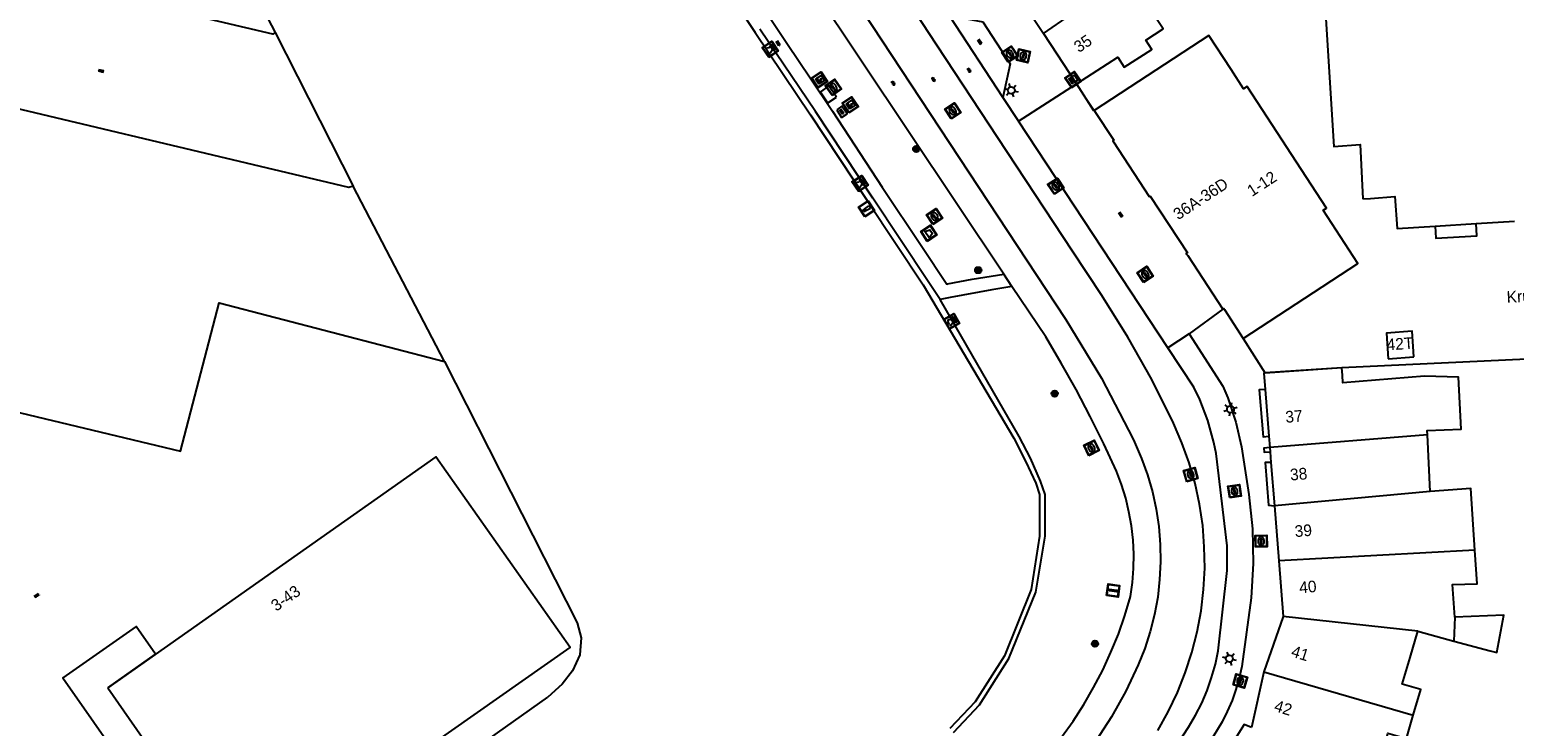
# Model space of a CAD drawing. Header units: metres. Extents: x 93870 to 95789, y 463036 to 464040.
# Tile 216 of 256: x 94577 to 94705, y 463764 to 463824. Entities that reach past the tile are written whole.
import ezdxf
from ezdxf.enums import TextEntityAlignment as Align

# ---------------------------------------------------------------- set-up
doc = ezdxf.new("R2010")
doc.units = ezdxf.units.M
doc.header["$LTSCALE"] = 25.4
for name, color, linetype in [('B_BEBOUWINGSGRENS_0', 1, 'Continuous'), ('B_LUIFEL_1', 200, 'Continuous'), ('B_TUSSENMUUR_0', 7, 'Continuous'), ('G_GRENS_ALGEMEEN_0', 7, 'Continuous'), ('Q_AFVALBAK_0', 7, 'Continuous'), ('Q_BOLDER_0', 7, 'Continuous'), ('Q_BOOM_0', 3, 'Continuous'), ('Q_BRANDKRAAN_0', 5, 'Continuous'), ('Q_CAI-KAST_0', 10, 'Continuous'), ('Q_DAMWAND_0', 6, 'Continuous'), ('Q_ELEKTRAKAST_0', 7, 'Continuous'), ('Q_INSPECTIE_OF_RIOOLPUT_0', 253, 'Continuous'), ('Q_KOLK_0', 254, 'Continuous'), ('Q_LICHTMAST_0', 2, 'Continuous'), ('Q_LIJNAFWATERING_LIJN_0', 7, 'Continuous'), ('Q_MEERPAAL_0', 7, 'Continuous'), ('Q_VERKEERSBORDPAAL_0', 40, 'Continuous'), ('Q_WATERLEIDINGPUT_0', 5, 'Continuous'), ('S_GBKN_SYMBOOL_GV_GROOT_0', 7, 'Continuous'), ('S_GBKN_SYMBOOL_OV_GROOT_0', 7, 'Continuous'), ('T_CULTUURGRENS_0', 76, 'Continuous'), ('T_HEK_0', 57, 'Continuous'), ('T_MUUR_30CM_LIJN_0', 10, 'Continuous'), ('V_WEGGRENS_0', 7, 'Continuous'), ('W_KADEMUUR_30CM_0', 10, 'Continuous'), ('W_WATERGRENS_0', 5, 'Continuous'), ('Z_GBKN_HUISNUMMER_0', 252, 'Continuous'), ('Z_STRAATNAAM_0', 252, 'Continuous')]:
    doc.layers.add(name, color=color, linetype=linetype)

# ---------------------------------------------------------------- blocks, each defined once
blk = doc.blocks.new('Q_AFVALBAK')
for points in [[(-0.5, 0.5), (0.5, 0.5), (0.5, -0.5), (-0.5, -0.5)], [(-0.34, 0.2), (0.33, 0.2), (0.19, -0.25), (-0.2, -0.25)]]:
    blk.add_lwpolyline(points, close=True)
blk.add_lwpolyline([(-0.44, 0.46), (0.44, 0.46, -0.414214), (0.46, 0.44), (0.46, -0.44, -0.414214), (0.44, -0.46), (-0.44, -0.46, -0.414214), (-0.46, -0.44), (-0.46, 0.44), (-0.46, 0.44), (-0.46, 0.45), (-0.46, 0.45), (-0.46, 0.45), (-0.46, 0.45), (-0.46, 0.45), (-0.46, 0.45), (-0.46, 0.46), (-0.46, 0.46), (-0.46, 0.46), (-0.45, 0.46), (-0.45, 0.46), (-0.45, 0.46), (-0.45, 0.46), (-0.45, 0.46), (-0.45, 0.46), (-0.44, 0.46), (-0.44, 0.46)], format="xyb")
blk = doc.blocks.new('Q_ELEKTRAKAST')
for points in [[(-0.5, 0.5), (0.5, 0.5), (0.5, -0.5), (-0.5, -0.5)], [(-0.26, 0.26), (0.25, 0.26), (0.25, 0.19), (-0.26, 0.19)], [(-0.26, 0.11), (0.25, 0.11), (0.25, -0.33), (-0.26, -0.33)]]:
    blk.add_lwpolyline(points, close=True)
blk.add_lwpolyline([(-0.44, 0.46), (0.44, 0.46, -0.414214), (0.46, 0.44), (0.46, -0.44, -0.414214), (0.44, -0.46), (-0.44, -0.46, -0.414214), (-0.46, -0.44), (-0.46, 0.44), (-0.46, 0.44), (-0.46, 0.45), (-0.46, 0.45), (-0.46, 0.45), (-0.46, 0.45), (-0.46, 0.45), (-0.46, 0.45), (-0.46, 0.46), (-0.46, 0.46), (-0.46, 0.46), (-0.45, 0.46), (-0.45, 0.46), (-0.45, 0.46), (-0.45, 0.46), (-0.45, 0.46), (-0.45, 0.46), (-0.44, 0.46), (-0.44, 0.46)], format="xyb")
blk.add_lwpolyline([(-0.18, 0, -1), (-0.18, -0.07, -1)], format="xyb", close=True)
blk.add_lwpolyline([(0.04, 0.09), (-0.06, -0.11), (0.04, -0.11), (-0.06, -0.31)])
blk = doc.blocks.new('Q_CAI-KAST')
for points in [[(-0.5, 0.5), (0.5, 0.5), (0.5, -0.5), (-0.5, -0.5)], [(-0.26, 0.26), (0.25, 0.26), (0.25, 0.19), (-0.26, 0.19)], [(-0.26, 0.11), (0.25, 0.11), (0.25, -0.33), (-0.26, -0.33)]]:
    blk.add_lwpolyline(points, close=True)
blk.add_lwpolyline([(-0.44, 0.46), (0.44, 0.46, -0.414214), (0.46, 0.44), (0.46, -0.44, -0.414214), (0.44, -0.46), (-0.44, -0.46, -0.414214), (-0.46, -0.44), (-0.46, 0.44), (-0.46, 0.44), (-0.46, 0.45), (-0.46, 0.45), (-0.46, 0.45), (-0.46, 0.45), (-0.46, 0.45), (-0.46, 0.45), (-0.46, 0.46), (-0.46, 0.46), (-0.46, 0.46), (-0.45, 0.46), (-0.45, 0.46), (-0.45, 0.46), (-0.45, 0.46), (-0.45, 0.46), (-0.45, 0.46), (-0.44, 0.46), (-0.44, 0.46)], format="xyb")
blk.add_circle((-0.18, -0.03), 0.0354)
blk = doc.blocks.new('Q_LICHTMAST')
for points in [[(-0.26, 0.15), (-0.52, 0.3)], [(0, 0.3), (0, 0.6)], [(0.26, 0.15), (0.52, 0.3)], [(-0.26, -0.15), (-0.52, -0.3)], [(0, -0.3), (0, -0.6)], [(0.26, -0.15), (0.52, -0.3)]]:
    blk.add_lwpolyline(points)
blk.add_circle((0, 0), 0.3)
blk = doc.blocks.new('Q_VERKEERSBORDPAAL')
for points in [[(-0.5, 0.5), (0.5, 0.5), (0.5, -0.5), (-0.5, -0.5)], [(-0.08, 0.33), (0.07, 0.33), (0.07, -0.33), (-0.08, -0.33)]]:
    blk.add_lwpolyline(points, close=True)
blk.add_lwpolyline([(-0.44, 0.46), (0.44, 0.46, -0.414214), (0.46, 0.44), (0.46, -0.44, -0.414214), (0.44, -0.46), (-0.44, -0.46, -0.414214), (-0.46, -0.44), (-0.46, 0.44), (-0.46, 0.44), (-0.46, 0.45), (-0.46, 0.45), (-0.46, 0.45), (-0.46, 0.45), (-0.46, 0.45), (-0.46, 0.45), (-0.46, 0.46), (-0.46, 0.46), (-0.46, 0.46), (-0.45, 0.46), (-0.45, 0.46), (-0.45, 0.46), (-0.45, 0.46), (-0.45, 0.46), (-0.45, 0.46), (-0.44, 0.46), (-0.44, 0.46)], format="xyb")
blk = doc.blocks.new('Q_KOLK')
blk.add_lwpolyline([(-0.5, 0.5), (0.5, 0.5), (0.5, -0.5), (-0.5, -0.5)], close=True)
for points in [[(-0.44, 0.46), (0.44, 0.46, -0.414214), (0.46, 0.44), (0.46, -0.44, -0.414214), (0.44, -0.46), (-0.44, -0.46, -0.414214), (-0.46, -0.44), (-0.46, 0.44, -0.414214), (-0.44, 0.46)], [(-0.34, 0.1, 0.380426), (-0.28, -0.18)], [(-0.01, 0.27, 0.240218), (-0.34, 0.1)], [(-0.19, 0.04, 0.853344), (-0.19, -0.03)], [(0.33, 0.11, 0.240191), (-0.01, 0.27)], [(0.18, -0.03, 0.849746), (0.18, 0.04)], [(0.27, -0.18, 0.380426), (0.33, 0.11)], [(-0.28, -0.18, 0.148452), (0.01, -0.26)], [(0.01, -0.26, 0.131742), (0.27, -0.18)]]:
    blk.add_lwpolyline(points, format="xyb")
for points in [[(-0.19, 0.04), (0.18, 0.04)], [(0.18, -0.03), (-0.19, -0.03)]]:
    blk.add_lwpolyline(points)
blk = doc.blocks.new('Q_WATERLEIDINGPUT')
blk.add_lwpolyline([(-0.5, 0.5), (0.5, 0.5), (0.5, -0.5), (-0.5, -0.5)], close=True)
for points in [[(-0.44, 0.46), (0.44, 0.46, -0.414214), (0.46, 0.44), (0.46, -0.44, -0.414214), (0.44, -0.46), (-0.44, -0.46, -0.414214), (-0.46, -0.44), (-0.46, 0.44), (-0.46, 0.44), (-0.46, 0.45), (-0.46, 0.45), (-0.46, 0.45), (-0.46, 0.45), (-0.46, 0.45), (-0.46, 0.45), (-0.46, 0.46), (-0.46, 0.46), (-0.46, 0.46), (-0.45, 0.46), (-0.45, 0.46), (-0.45, 0.46), (-0.45, 0.46), (-0.45, 0.46), (-0.45, 0.46), (-0.44, 0.46), (-0.44, 0.46)], [(-0.34, 0.1, 0.380426), (-0.28, -0.18)], [(-0.01, 0.27, 0.240218), (-0.34, 0.1)], [(-0.19, 0.04, 0.853344), (-0.19, -0.03)], [(0.33, 0.11, 0.240191), (-0.01, 0.27)], [(0.18, -0.03, 0.849746), (0.18, 0.04)], [(0.27, -0.18, 0.380426), (0.33, 0.11)], [(-0.28, -0.18, 0.148452), (0.01, -0.26)], [(0.01, -0.26, 0.131742), (0.27, -0.18)]]:
    blk.add_lwpolyline(points, format="xyb")
for points in [[(-0.19, 0.04), (0.18, 0.04)], [(0.18, -0.03), (-0.19, -0.03)]]:
    blk.add_lwpolyline(points)
blk = doc.blocks.new('Q_INSPECTIE_OF_RIOOLPUT')
blk.add_lwpolyline([(-0.5, 0.5), (0.5, 0.5), (0.5, -0.5), (-0.5, -0.5)], close=True)
for points in [[(-0.44, 0.46), (0.44, 0.46, -0.414214), (0.46, 0.44), (0.46, -0.44, -0.414214), (0.44, -0.46), (-0.44, -0.46, -0.414214), (-0.46, -0.44), (-0.46, 0.44), (-0.46, 0.44), (-0.46, 0.45), (-0.46, 0.45), (-0.46, 0.45), (-0.46, 0.45), (-0.46, 0.45), (-0.46, 0.45), (-0.46, 0.46), (-0.46, 0.46), (-0.46, 0.46), (-0.45, 0.46), (-0.45, 0.46), (-0.45, 0.46), (-0.45, 0.46), (-0.45, 0.46), (-0.45, 0.46), (-0.44, 0.46), (-0.44, 0.46)], [(-0.34, 0.1, 0.380426), (-0.28, -0.18)], [(-0.01, 0.27, 0.240218), (-0.34, 0.1)], [(-0.19, 0.04, 0.853344), (-0.19, -0.03)], [(0.33, 0.11, 0.240191), (-0.01, 0.27)], [(0.18, -0.03, 0.849746), (0.18, 0.04)], [(0.27, -0.18, 0.380426), (0.33, 0.11)], [(-0.28, -0.18, 0.148452), (0.01, -0.26)], [(0.01, -0.26, 0.131742), (0.27, -0.18)]]:
    blk.add_lwpolyline(points, format="xyb")
for points in [[(-0.19, 0.04), (0.18, 0.04)], [(0.18, -0.03), (-0.19, -0.03)]]:
    blk.add_lwpolyline(points)
blk = doc.blocks.new('Q_BRANDKRAAN')
blk.add_lwpolyline([(-0.5, 0.5), (0.5, 0.5), (0.5, -0.5), (-0.5, -0.5)], close=True)
for points in [[(-0.44, 0.46), (0.44, 0.46, -0.414214), (0.46, 0.44), (0.46, -0.44, -0.414214), (0.44, -0.46), (-0.44, -0.46, -0.414214), (-0.46, -0.44), (-0.46, 0.44), (-0.46, 0.44), (-0.46, 0.45), (-0.46, 0.45), (-0.46, 0.45), (-0.46, 0.45), (-0.46, 0.45), (-0.46, 0.45), (-0.46, 0.46), (-0.46, 0.46), (-0.46, 0.46), (-0.45, 0.46), (-0.45, 0.46), (-0.45, 0.46), (-0.45, 0.46), (-0.45, 0.46), (-0.45, 0.46), (-0.44, 0.46), (-0.44, 0.46)], [(-0.34, 0.1, 0.380426), (-0.28, -0.18)], [(-0.01, 0.27, 0.240218), (-0.34, 0.1)], [(-0.19, 0.04, 0.853344), (-0.19, -0.03)], [(0.33, 0.11, 0.240191), (-0.01, 0.27)], [(0.18, -0.03, 0.849746), (0.18, 0.04)], [(0.27, -0.18, 0.380426), (0.33, 0.11)], [(-0.28, -0.18, 0.148452), (0.01, -0.26)], [(0.01, -0.26, 0.131742), (0.27, -0.18)]]:
    blk.add_lwpolyline(points, format="xyb")
for points in [[(-0.19, 0.04), (0.18, 0.04)], [(0.18, -0.03), (-0.19, -0.03)]]:
    blk.add_lwpolyline(points)
blk = doc.blocks.new('Q_BOLDER')
for points in [[(-0.5, 0.5), (0.5, 0.5), (0.5, -0.5), (-0.5, -0.5)], [(-0.27, -0.2), (0.27, -0.2), (0.27, -0.3), (-0.27, -0.3)]]:
    blk.add_lwpolyline(points, close=True)
for points in [[(-0.44, 0.46), (0.44, 0.46, -0.414214), (0.46, 0.44), (0.46, -0.44, -0.414214), (0.44, -0.46), (-0.44, -0.46, -0.414214), (-0.46, -0.44), (-0.46, 0.44), (-0.46, 0.44), (-0.46, 0.45), (-0.46, 0.45), (-0.46, 0.45), (-0.46, 0.45), (-0.46, 0.45), (-0.46, 0.45), (-0.46, 0.46), (-0.46, 0.46), (-0.46, 0.46), (-0.45, 0.46), (-0.45, 0.46), (-0.45, 0.46), (-0.45, 0.46), (-0.45, 0.46), (-0.45, 0.46), (-0.44, 0.46), (-0.44, 0.46)], [(-0.23, 0.27, 0.439965), (-0.26, 0.19)], [(-0.15, 0.29, 0.109301), (-0.23, 0.27)], [(0.22, 0.27, 0.148019), (0.13, 0.29)], [(0.25, 0.19, 0.326045), (0.22, 0.27)], [(-0.27, -0.16, 0.309814), (-0.17, -0.02)], [(0.16, -0.02, 0.22667), (0.27, -0.16)]]:
    blk.add_lwpolyline(points, format="xyb")
for points in [[(-0.17, 0.03), (-0.26, 0.19)], [(-0.17, -0.02), (-0.17, 0.03)], [(-0.15, 0.29), (0.13, 0.29)], [(0.16, 0.03), (0.25, 0.19)], [(0.16, -0.02), (0.16, 0.03)], [(-0.27, -0.16), (0.27, -0.16)]]:
    blk.add_lwpolyline(points)
blk = doc.blocks.new('Q_BOOM')
for radius in [0.27, 0.18, 0.09]:
    blk.add_circle((0, 0), radius)
blk = doc.blocks.new('Q_MEERPAAL')
for points in [[(-0.5, 0.5), (0.5, 0.5), (0.5, -0.5), (-0.5, -0.5)], [(-0.08, 0.32), (0.07, 0.32), (0.07, 0.17), (-0.08, 0.17)]]:
    blk.add_lwpolyline(points, close=True)
blk.add_lwpolyline([(-0.44, 0.46), (0.44, 0.46, -0.414214), (0.46, 0.44), (0.46, -0.44, -0.414214), (0.44, -0.46), (-0.44, -0.46, -0.414214), (-0.46, -0.44), (-0.46, 0.44), (-0.46, 0.44), (-0.46, 0.45), (-0.46, 0.45), (-0.46, 0.45), (-0.46, 0.45), (-0.46, 0.45), (-0.46, 0.45), (-0.46, 0.46), (-0.46, 0.46), (-0.46, 0.46), (-0.45, 0.46), (-0.45, 0.46), (-0.45, 0.46), (-0.45, 0.46), (-0.45, 0.46), (-0.45, 0.46), (-0.44, 0.46), (-0.44, 0.46)], format="xyb")
for points in [[(-0.08, 0.12), (-0.14, -0.31)], [(-0.08, 0.12), (0.07, 0.12)], [(0.07, 0.12), (0.12, -0.31)], [(-0.14, -0.31), (0.12, -0.31)]]:
    blk.add_lwpolyline(points)
blk = doc.blocks.new('S_GBKN_SYMBOOL_OV_GROOT')
for points in [[(-0.21875, 0.0625), (0.21875, 0.0625)], [(-0.21875, 0), (0.21875, 0)], [(-0.1875, 0.0625), (-0.1875, 0)], [(-0.125, 0.09375), (-0.125, 0.0625)], [(-0.125, 0), (-0.125, -0.0625)], [(-0.0625, 0.0625), (-0.0625, 0)], [(0, 0.09375), (0, 0.0625)], [(0, 0), (0, -0.0625)], [(0.0625, 0.0625), (0.0625, 0)], [(0.125, 0.09375), (0.125, 0.0625)], [(0.125, 0), (0.125, -0.0625)], [(0.1875, 0.0625), (0.1875, 0)], [(-0.21875, -0.0625), (0.21875, -0.0625)], [(-0.1875, -0.0625), (-0.1875, -0.09375)], [(-0.0625, -0.0625), (-0.0625, -0.09375)], [(0.0625, -0.0625), (0.0625, -0.09375)], [(0.1875, -0.0625), (0.1875, -0.09375)]]:
    blk.add_lwpolyline(points)
blk = doc.blocks.new('S_GBKN_SYMBOOL_GV_GROOT')
for points in [[(-0.1875, 0.03125), (-0.09375, 0.09375)], [(-0.1875, -0.0625), (0.0625, 0.09375)], [(-0.1875, 0.09375), (0.125, -0.09375)], [(-0.1875, 0), (-0.03125, -0.09375)], [(-0.125, -0.09375), (0.1875, 0.09375)], [(-0.0625, 0.09375), (0.1875, -0.0625)], [(0.03125, -0.09375), (0.1875, 0)], [(0.09375, 0.09375), (0.1875, 0.03125)]]:
    blk.add_lwpolyline(points)

msp = doc.modelspace()

# ---------------------------------------------------------------- linework, layer by layer
at = {"layer": 'B_BEBOUWINGSGRENS_0'}
for p, q in [((94661.57, 463827.78), (94664.4, 463823.51)), ((94664.4, 463823.51), (94667.25, 463819.19)), ((94612.92, 463795.32), (94605.06, 463810.39)), ((94698.08, 463806.97), (94701.62, 463807.19)), ((94701.62, 463807.19), (94704.9, 463807.4)), ((94694.05, 463795.57), (94696.26, 463795.72)), ((94690.07, 463794.78), (94683.48, 463794.33)), ((94683.47, 463792.94), (94683.79, 463788.91)), ((94683.79, 463788.91), (94683.87, 463787.93)), ((94697.66, 463784.17), (94697.42, 463789.02)), ((94683.87, 463787.93), (94683.89, 463787.57)), ((94683.89, 463787.57), (94683.97, 463786.66)), ((94683.97, 463786.66), (94684.27, 463782.93)), ((94684.27, 463782.93), (94684.64, 463778.2)), ((94684.64, 463778.2), (94685.01, 463773.42)), ((94685.01, 463773.42), (94683.37, 463768.66)), ((94699.78, 463773.35), (94699.7, 463771.31)), ((94696.59, 463772.15), (94699.7, 463771.31)), ((94683.37, 463768.66), (94682.29, 463763.88)), ((94583.97, 463767.29), (94595.41, 463750.92))]:
    msp.add_line(p, q, dxfattribs=at)
for points in [[(94556.12, 463852.28), (94555.68, 463852.37), (94554.69, 463848.24), (94554.16, 463845.83), (94557.06, 463845.16), (94556.13, 463841.17), (94555.41, 463841.33), (94555.09, 463839.95), (94557.02, 463839.5), (94552.98, 463822.12), (94557.56, 463821.04), (94552.89, 463799.2), (94551.8, 463799.71), (94551.26, 463799.46), (94550.97, 463798.13), (94551.28, 463797.5), (94552.45, 463797.07), (94552.37, 463796.68), (94590.21, 463787.64), (94593.53, 463800.37), (94612.92, 463795.32)], [(94667.25, 463819.19), (94670.8, 463821.49), (94671.36, 463820.62), (94673.72, 463822.14), (94673.2, 463822.95), (94674.7, 463823.92), (94674.14, 463824.78), (94677.28, 463826.81), (94676.32, 463828.3), (94681.63, 463831.72)], [(94605.06, 463810.39), (94604.68, 463810.28), (94566.57, 463819.34), (94568.99, 463830.29)], [(94691.26, 463825.43), (94688.65, 463825.25), (94689.37, 463813.82), (94691.63, 463813.97), (94691.87, 463809.31)], [(94681.58, 463797.32), (94691.45, 463803.75), (94688.47, 463808.33), (94688.74, 463808.51), (94681.91, 463818.96), (94681.62, 463818.77), (94680.55, 463820.42), (94678.62, 463823.35), (94668.78, 463816.91)], [(94668.78, 463816.91), (94670.45, 463814.35), (94670.37, 463814.29), (94670.42, 463814.21), (94673.5, 463809.5), (94673.59, 463809.54), (94676.78, 463804.68), (94676.69, 463804.62), (94676.75, 463804.54), (94676.82, 463804.44), (94679.83, 463799.84)], [(94691.87, 463809.31), (94692.52, 463809.35), (94694.62, 463809.5), (94694.81, 463806.76), (94698.08, 463806.97)], [(94679.83, 463799.84), (94679.91, 463799.88), (94679.97, 463799.8), (94681.58, 463797.32)], [(94696.26, 463795.72), (94696.11, 463797.94), (94693.89, 463797.78), (94694.05, 463795.57)], [(94697.42, 463789.02), (94697.4, 463789.39), (94700.31, 463789.53), (94700.09, 463794), (94697.17, 463794.06), (94690.16, 463793.49), (94690.11, 463794.17), (94690.07, 463794.78)], [(94683.48, 463794.33), (94683.36, 463794.32), (94683.47, 463792.94)], [(94595.41, 463750.92), (94623.71, 463770.76), (94612.17, 463787.15), (94607.11, 463783.6), (94583.97, 463767.29)], [(94701.51, 463779.12), (94701.15, 463784.41), (94697.66, 463784.17)], [(94699.78, 463773.35), (94699.59, 463776.17), (94701.71, 463776.24), (94701.51, 463779.12)], [(94699.7, 463771.31), (94702.81, 463770.48), (94703.38, 463770.33), (94703.98, 463773.53), (94699.78, 463773.35)], [(94696.2, 463764.94), (94696.85, 463767.14), (94695.26, 463767.6), (94695.93, 463769.89), (94696.59, 463772.15)], [(94694.92, 463758.37), (94696.36, 463757.77), (94697.33, 463759.74), (94693.49, 463761.03), (94694.03, 463763.39), (94695.61, 463762.93), (94696.2, 463764.94)]]:
    msp.add_lwpolyline(points, dxfattribs=at)
at = {"layer": 'B_LUIFEL_1'}
msp.add_line((94583.97, 463767.29), (94588.06, 463770.18), dxfattribs=at)
for points in [[(94698.08, 463806.97), (94698.15, 463805.92), (94701.68, 463806.14), (94701.62, 463807.19)], [(94588.06, 463770.18), (94586.39, 463772.56), (94580.09, 463768.15), (94593.21, 463749.38), (94595.41, 463750.92)]]:
    msp.add_lwpolyline(points, dxfattribs=at)
at = {"layer": 'B_TUSSENMUUR_0'}
for p, q in [((94664.4, 463823.51), (94671.53, 463828.47)), ((94697.42, 463789.02), (94683.87, 463787.93)), ((94697.66, 463784.17), (94684.27, 463782.93)), ((94701.51, 463779.12), (94684.64, 463778.2)), ((94696.59, 463772.15), (94685.01, 463773.42)), ((94683.37, 463768.66), (94696.2, 463764.94))]:
    msp.add_line(p, q, dxfattribs=at)
at = {"layer": 'G_GRENS_ALGEMEEN_0'}
for points in [[(94598.34, 463823.6), (94598.14, 463823.47), (94573.56, 463829.26), (94568.99, 463830.29)], [(94656.68, 463763.45), (94658.92, 463765.83), (94661.44, 463769.82), (94663.76, 463775.5), (94664.56, 463780.31), (94664.56, 463783.9), (94664.16, 463785.05), (94663.29, 463787.02), (94662.33, 463788.89), (94655.52, 463800.66)]]:
    msp.add_lwpolyline(points, dxfattribs=at)
at = {"layer": 'Q_DAMWAND_0'}
for p, q in [((94662.89, 463786.72), (94663.75, 463784.89)), ((94663.75, 463784.89), (94664.08, 463783.9)), ((94664.08, 463783.9), (94664.08, 463780.32)), ((94664.08, 463780.32), (94663.35, 463775.74)), ((94663.35, 463775.74), (94661.05, 463770.04)), ((94661.05, 463770.04), (94658.53, 463766.09)), ((94658.53, 463766.09), (94656.35, 463763.79))]:
    msp.add_line(p, q, dxfattribs=at)
for points in [[(94634, 463832.1), (94639.61, 463823.6), (94644.39, 463816.54), (94649.32, 463809.08), (94654.08, 463801.93)], [(94654.08, 463801.93), (94661.85, 463788.74), (94662.89, 463786.72)]]:
    msp.add_lwpolyline(points, dxfattribs=at)
at = {"layer": 'Q_LIJNAFWATERING_LIJN_0'}
msp.add_line((94667.25, 463819.19), (94668.71, 463816.9), dxfattribs=at)
at = {"layer": 'T_CULTUURGRENS_0'}
msp.add_line((94645.87, 463817.55), (94646.61, 463818.06), dxfattribs=at)
msp.add_lwpolyline([(94646.61, 463818.06), (94645.95, 463819.01), (94645.23, 463818.5), (94645.87, 463817.55)], dxfattribs=at)
at = {"layer": 'T_HEK_0'}
msp.add_line((94725.82, 463796.46), (94690.07, 463794.78), dxfattribs=at)
at = {"layer": 'T_MUUR_30CM_LIJN_0'}
msp.add_line((94690.07, 463794.78), (94683.47, 463794.35), dxfattribs=at)
at = {"layer": 'V_WEGGRENS_0'}
for p, q in [((94656.31, 463825.06), (94660.92, 463818.02)), ((94662.26, 463815.98), (94667.25, 463819.19)), ((94660.92, 463818.02), (94662.26, 463815.98)), ((94646.63, 463816.96), (94647.05, 463816.31)), ((94675.1, 463796.51), (94662.26, 463815.98)), ((94661.68, 463801.79), (94661.01, 463802.85)), ((94679.83, 463799.84), (94676.94, 463797.72)), ((94676.94, 463797.72), (94675.1, 463796.51)), ((94681.58, 463797.32), (94683.48, 463794.33))]:
    msp.add_line(p, q, dxfattribs=at)
for points in [[(94661.01, 463802.85), (94632.38, 463845.7), (94631.71, 463846.94), (94631.09, 463848.21), (94630.54, 463849.51), (94630.05, 463850.83), (94629.63, 463852.18), (94629.28, 463853.55), (94628.99, 463854.94), (94628.77, 463856.33), (94628.63, 463857.74), (94628.55, 463859.15), (94628.54, 463860.56), (94628.61, 463861.97), (94628.74, 463863.38), (94634.53, 463892.06), (94636.28, 463899.36), (94636.84, 463901.15), (94637.54, 463902.9), (94637.94, 463903.76), (94639.12, 463905.83), (94643.18, 463911.31)], [(94674.23, 463763.62), (94675.13, 463765.22), (94675.92, 463766.88), (94676.6, 463768.59), (94677.17, 463770.33), (94677.62, 463772.11), (94677.96, 463773.92), (94678.17, 463775.74), (94678.27, 463777.58), (94678.24, 463779.41), (94678.1, 463781.24), (94677.83, 463783.06), (94677.44, 463784.85), (94676.94, 463786.62), (94676.32, 463788.35), (94675.6, 463790.04), (94673.72, 463793.78), (94671.66, 463797.43), (94669.44, 463800.99), (94666.92, 463804.81), (94660.5, 463814.55), (94654.53, 463823.61), (94647.61, 463834.21)], [(94635.23, 463833.34), (94642.4, 463822.59), (94644.36, 463819.72), (94646.26, 463816.84), (94650.55, 463810.32), (94653.95, 463805.2), (94656.1, 463801.98), (94656.16, 463802.02), (94658.29, 463802.4), (94661.01, 463802.85)], [(94648.81, 463825.5), (94666.32, 463798.93), (94669.4, 463793.9), (94672.11, 463788.67), (94672.24, 463788.39), (94672.85, 463787), (94673.36, 463785.58), (94673.78, 463784.12), (94674.1, 463782.64), (94674.33, 463781.14), (94674.45, 463779.62), (94674.48, 463778.11), (94674.4, 463776.59), (94674.23, 463775.09), (94673.95, 463773.6), (94673.58, 463772.13), (94673.12, 463770.68), (94672.56, 463769.27), (94671.48, 463767), (94670.25, 463764.79), (94668.88, 463762.68)], [(94656.31, 463825.06), (94659.21, 463824.51), (94661.56, 463820.92), (94660.92, 463818.02)], [(94655.52, 463800.66), (94654.49, 463802.21), (94649.74, 463809.36), (94644.8, 463816.82), (94640.03, 463823.88)], [(94667.25, 463819.19), (94667.29, 463819.14), (94668.78, 463816.91)], [(94647.05, 463816.31), (94647.52, 463816.62), (94647.08, 463817.27), (94646.63, 463816.96)], [(94661.68, 463801.79), (94659.98, 463801.5), (94656.39, 463800.83), (94655.52, 463800.66)], [(94665.97, 463763.06), (94666.95, 463764.43), (94667.87, 463765.85), (94668.72, 463767.31), (94669.5, 463768.81), (94670.21, 463770.35), (94670.85, 463771.91), (94671.41, 463773.51), (94671.9, 463775.13), (94672.07, 463776.33), (94672.15, 463777.55), (94672.17, 463778.77), (94672.11, 463779.99), (94671.97, 463781.2), (94671.76, 463782.41), (94671.48, 463783.59), (94671.12, 463784.76), (94670.69, 463785.9), (94669.59, 463788.27), (94668.43, 463790.61), (94667.21, 463792.92), (94665.94, 463795.2), (94664.62, 463797.45), (94661.68, 463801.79)], [(94676.94, 463797.72), (94679.82, 463793.21), (94680.26, 463792.2), (94680.96, 463790.13), (94681.44, 463787.99), (94682.08, 463783.89), (94682.37, 463780.94), (94682.43, 463777.98), (94682.26, 463775.02), (94681.47, 463769.11), (94681.24, 463768.13), (94680.96, 463767.15), (94680.62, 463766.2), (94680.21, 463765.27), (94679.76, 463764.37), (94678.66, 463762.54), (94677.52, 463760.76), (94676.32, 463759), (94675.07, 463757.29), (94673.77, 463755.61), (94672.42, 463753.97), (94671.02, 463752.37), (94669.57, 463750.82), (94667.85, 463752.28)], [(94667.85, 463752.28), (94669.5, 463754.1), (94671.1, 463755.97), (94672.64, 463757.89), (94674.12, 463759.85), (94675.53, 463761.86), (94676.88, 463763.92), (94677.48, 463764.93), (94678.02, 463765.98), (94678.48, 463767.07), (94678.87, 463768.18), (94679.2, 463769.31), (94679.44, 463770.46), (94680.19, 463777.38), (94680.2, 463779.5), (94679.26, 463787.44), (94679.06, 463788.38), (94678.53, 463790.25), (94677.86, 463792.07), (94677.33, 463793.12), (94675.1, 463796.51)], [(94683.47, 463792.94), (94682.96, 463792.9), (94683.29, 463788.87), (94683.79, 463788.91)], [(94683.87, 463787.93), (94683.36, 463787.89), (94683.39, 463787.53), (94683.89, 463787.57)], [(94683.97, 463786.66), (94683.47, 463786.64), (94683.76, 463782.98), (94684.27, 463782.93)], [(94682.29, 463763.88), (94681.66, 463764.14), (94680.11, 463761.68), (94680.69, 463761.41)]]:
    msp.add_lwpolyline(points, dxfattribs=at)
at = {"layer": 'W_KADEMUUR_30CM_0'}
msp.add_lwpolyline([(94587.26, 463742.13), (94598.17, 463749.76), (94621.81, 463766.5)], dxfattribs=at)
at = {"layer": 'W_WATERGRENS_0'}
for p, q in [((94586.89, 463845.85), (94598.34, 463823.6)), ((94598.34, 463823.6), (94605.06, 463810.39))]:
    msp.add_line(p, q, dxfattribs=at)
msp.add_lwpolyline([(94612.92, 463795.32), (94624.32, 463772.87), (94624.65, 463771.59), (94624.55, 463770.12), (94623.91, 463768.76), (94623.02, 463767.6), (94621.81, 463766.5)], dxfattribs=at)

# ---------------------------------------------------------------- block references
at = {"layer": 'Q_AFVALBAK_0', "rotation": 123.6073337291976}
msp.add_blockref('Q_AFVALBAK', (94654.55, 463806.35), dxfattribs=at)
at = {"layer": 'Q_BOLDER_0'}
for p, rotation in [((94640.92, 463822.16), 124.060987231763), ((94648.64, 463810.62), 123.4680057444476), ((94656.52, 463798.78), 120.0135031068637)]:
    msp.add_blockref('Q_BOLDER', p, dxfattribs=dict(at, rotation=rotation))
at = {"layer": 'Q_BOOM_0'}
for p, rotation in [((94653.47, 463813.6), 123.75050836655), ((94658.8, 463803.18), 9.387376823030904), ((94665.38, 463792.57), 119.1163888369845), ((94668.84, 463771.08), 67.84643122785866)]:
    msp.add_blockref('Q_BOOM', p, dxfattribs=dict(at, rotation=rotation))
at = {"layer": 'Q_BRANDKRAAN_0', "rotation": 123.2975607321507}
msp.add_blockref('Q_BRANDKRAAN', (94661.53, 463821.74), dxfattribs=at)
at = {"layer": 'Q_CAI-KAST_0', "rotation": 123.4688256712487}
msp.add_blockref('Q_CAI-KAST', (94666.95, 463819.55), dxfattribs=at)
at = {"layer": 'Q_ELEKTRAKAST_0'}
for p, rotation in [((94645.16, 463819.53), 123.3348566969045), ((94647.8, 463817.39), 124.034486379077)]:
    msp.add_blockref('Q_ELEKTRAKAST', p, dxfattribs=dict(at, rotation=rotation))
at = {"layer": 'Q_INSPECTIE_OF_RIOOLPUT_0'}
for p, rotation in [((94656.61, 463816.88), 123.3909055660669), ((94677.07, 463785.61), 105.8597072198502)]:
    msp.add_blockref('Q_INSPECTIE_OF_RIOOLPUT', p, dxfattribs=dict(at, rotation=rotation))
at = {"layer": 'Q_KOLK_0'}
for p, rotation in [((94665.46, 463810.4), 123.3889331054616), ((94673.16, 463802.82), 123.3889331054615), ((94680.84, 463784.19), 98.81025500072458), ((94683.13, 463779.9), 91.2180527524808), ((94681.33, 463767.88), 73.72848988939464)]:
    msp.add_blockref('Q_KOLK', p, dxfattribs=dict(at, rotation=rotation))
at = {"layer": 'Q_LICHTMAST_0'}
for p, rotation in [((94661.64, 463818.64), 77.59446274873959), ((94680.49, 463791.22), 108.6993635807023), ((94680.4, 463769.79), 77.89844989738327)]:
    msp.add_blockref('Q_LICHTMAST', p, dxfattribs=dict(at, rotation=rotation))
at = {"layer": 'Q_MEERPAAL_0', "rotation": 123.6549076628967}
msp.add_blockref('Q_MEERPAAL', (94649.2, 463808.45), dxfattribs=at)
at = {"layer": 'Q_VERKEERSBORDPAAL_0', "rotation": 82.27501927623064}
msp.add_blockref('Q_VERKEERSBORDPAAL', (94670.39, 463775.65), dxfattribs=at)
at = {"layer": 'Q_WATERLEIDINGPUT_0'}
for p, rotation in [((94662.68, 463821.6), 77.5944627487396), ((94646.35, 463818.89), 125.2437967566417), ((94655.04, 463807.8), 123.75050836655), ((94668.54, 463787.91), 116.3688335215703)]:
    msp.add_blockref('Q_WATERLEIDINGPUT', p, dxfattribs=dict(at, rotation=rotation))
at = {"layer": 'S_GBKN_SYMBOOL_GV_GROOT_0'}
for p, rotation in [((94658.03, 463820.36), 123.2446649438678), ((94651.51, 463819.24), 123.3909055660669), ((94654.96, 463819.56), 123.3909055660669)]:
    msp.add_blockref('S_GBKN_SYMBOOL_GV_GROOT', p, dxfattribs=dict(at, rotation=rotation))
at = {"layer": 'S_GBKN_SYMBOOL_OV_GROOT_0'}
for p, rotation in [((94641.6, 463822.67), 123.6691647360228), ((94658.93, 463822.8), 123.2446649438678), ((94583.4, 463820.29), 166.6307443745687), ((94647.07, 463816.8), 124.034486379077), ((94671.05, 463807.95), 123.1644069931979), ((94577.86, 463775.22), 34.9438258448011)]:
    msp.add_blockref('S_GBKN_SYMBOOL_OV_GROOT', p, dxfattribs=dict(at, rotation=rotation))

# ---------------------------------------------------------------- texts
at = {"layer": 'Z_GBKN_HUISNUMMER_0', "linetype": 'Continuous'}
for s, rotation, p in [('35', 33.7, (94667.79, 463822.66)), ('36A-36D', 33.2, (94677.92, 463809.32)), ('1-12', 33.2, (94683.18, 463810.62)), ('42T', 4, (94695.06, 463796.86)), ('37', 4.6, (94685.95, 463790.62)), ('38', 4.6, (94686.35, 463785.66)), ('39', 4.6, (94686.75, 463780.8)), ('40', 4.6, (94687.14, 463775.97)), ('3-43', 35.2, (94599.25, 463775)), ('41', 342.6, (94686.49, 463770.26)), ('42', 342.6, (94685.03, 463765.58))]:
    msp.add_text(s, height=1, rotation=rotation, dxfattribs=at).set_placement(p, align=Align.MIDDLE)
at = {"layer": 'Z_STRAATNAAM_0', "linetype": 'Continuous'}
msp.add_text('Kruidenhof', height=1, rotation=2.8653, dxfattribs=at).set_placement((94707.46, 463801.05), align=Align.MIDDLE)

doc.saveas('drawing.dxf')
